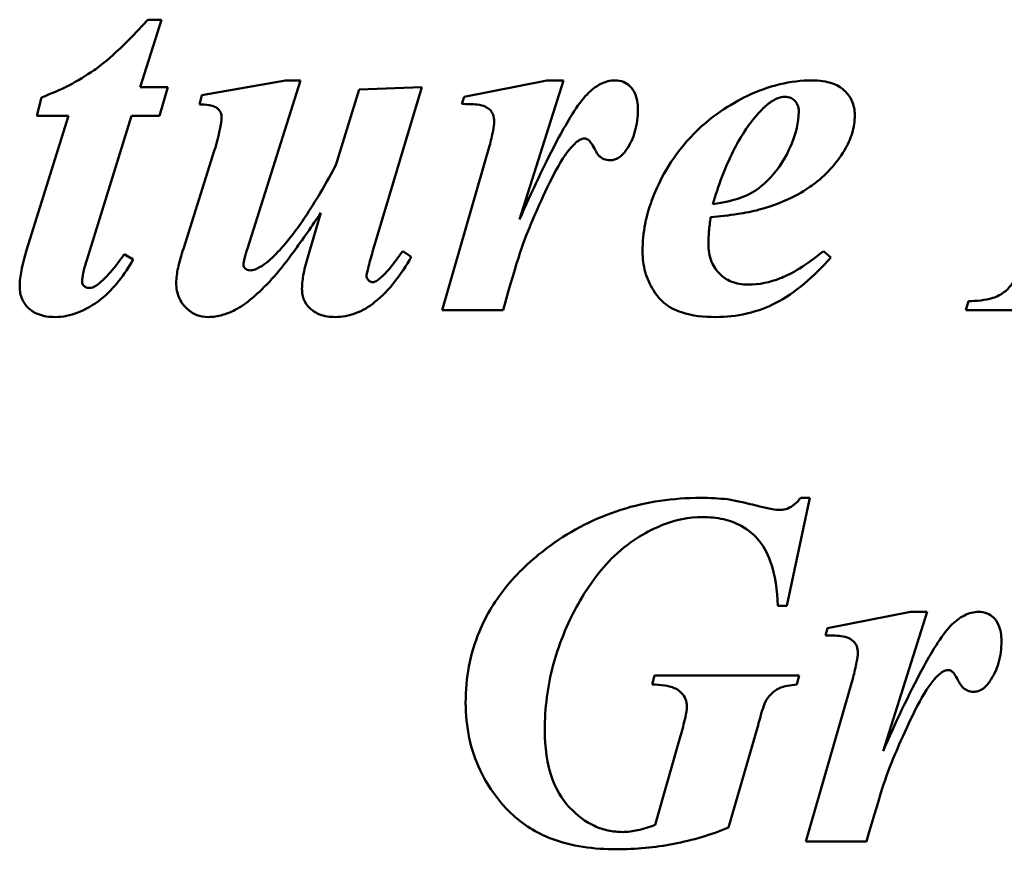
# Model space of a CAD drawing. Header units: millimetres. Extents: x 308 to 809, y 230 to 634.
# Tile 3 of 5: x 473 to 546, y 439 to 501. Entities that reach past the tile are written whole.
import ezdxf

# ---------------------------------------------------------------- set-up
doc = ezdxf.new("R2010")
doc.units = ezdxf.units.MM
doc.header["$LTSCALE"] = 2
doc.layers.add('Widoczne (ISO)', color=7, linetype='Continuous', lineweight=50)

msp = doc.modelspace()

# ---------------------------------------------------------------- linework, layer by layer
at = {"layer": 'Widoczne (ISO)'}
for p, q in [((482.124, 495.58), (483.697, 500.605)), ((483.697, 500.605), (482.696, 500.605)), ((492.929, 496.091), (486.699, 494.988)), ((490.09, 483.571), (494.032, 496.091)), ((494.032, 496.091), (492.929, 496.091)), ((512.373, 496.091), (506.205, 494.866)), ((510.331, 485.736), (513.599, 496.091)), ((513.599, 496.091), (512.373, 496.091)), ((484.187, 495.58), (482.124, 495.58)), ((483.554, 493.456), (484.187, 495.58)), ((498.403, 495.417), (496.666, 489.78)), ((503.08, 495.58), (498.403, 495.417)), ((499.403, 483.326), (503.08, 495.58)), ((474.791, 494.825), (474.444, 493.456)), ((486.699, 494.988), (486.536, 494.294)), ((506.205, 494.866), (506.041, 494.334)), ((476.793, 493.456), (473.668, 483.468)), ((474.444, 493.456), (476.793, 493.456)), ((478.121, 482.631), (481.47, 493.456)), ((481.47, 493.456), (483.554, 493.456)), ((487.659, 490.924), (485.331, 483.55)), ((508.104, 491.209), (504.591, 478.995)), ((495.563, 486.226), (494.644, 483.101)), ((502.283, 482.958), (501.65, 483.387)), ((533.492, 482.917), (532.941, 483.387)), ((481.593, 482.754), (480.939, 483.162)), ((504.591, 478.995), (509.105, 478.995)), ((543.725, 479.669), (543.521, 478.995)), ((543.521, 478.995), (555.919, 478.995)), ((530.204, 456.999), (531.92, 465.026)), ((531.92, 465.026), (531.246, 465.026)), ((529.55, 456.999), (530.204, 456.999)), ((539.416, 456.55), (533.247, 455.324)), ((537.373, 446.195), (540.641, 456.55)), ((540.641, 456.55), (539.416, 456.55)), ((533.247, 455.324), (533.084, 454.793)), ((520.38, 451.811), (520.196, 451.137)), ((531.144, 451.811), (520.38, 451.811)), ((530.96, 451.137), (531.144, 451.811)), ((535.147, 451.668), (531.634, 439.454)), ((525.874, 440.496), (528.039, 447.951)), ((522.3, 447.318), (520.42, 440.7)), ((531.634, 439.454), (536.148, 439.454))]:
    msp.add_line(p, q, dxfattribs=at)
for points, knots in [([(482.696, 500.605), (480.506, 498.187), (479.271, 497.254), (477.497, 496.005), (476.157, 495.346), (474.791, 494.825)], [-0.6505115, -0.6505115, -0.6505115, -0.6505115, -0.4385322, -0.4385322, 0, 0, 0, 0]), ([(517.438, 496.091), (517.257, 496.091), (517.078, 496.069), (516.72, 495.981), (516.544, 495.915), (515.993, 495.639), (515.652, 495.358), (515.355, 495.049)], [-0.239185, -0.239185, -0.239185, -0.239185, -0.1848343, -0.1848343, -0.1285005, -0.1285005, 0, 0, 0, 0]), ([(519.134, 493.926), (519.134, 494.139), (519.119, 494.356), (519.049, 494.749), (518.999, 494.93), (518.809, 495.369), (518.665, 495.541), (518.407, 495.793), (518.25, 495.899), (517.87, 496.056), (517.657, 496.091), (517.438, 496.091)], [-0.242531, -0.242531, -0.242531, -0.242531, -0.2057333, -0.2057333, -0.1737204, -0.1737204, -0.1232101, -0.1232101, -0.0654172, -0.0654172, 0, 0, 0, 0]), ([(532.124, 496.091), (531.299, 496.091), (530.486, 495.99), (528.84, 495.594), (528.026, 495.293), (526.118, 494.374), (524.51, 493.426), (521.502, 490.199), (520.686, 488.487), (519.763, 486.116), (519.481, 484.764), (519.481, 483.366)], [-1.535949, -1.535949, -1.535949, -1.535949, -1.319391, -1.319391, -1.091451, -1.091451, -0.763345, -0.763345, -0.419332, -0.419332, 0, 0, 0, 0]), ([(535.269, 493.497), (535.269, 493.686), (535.252, 493.874), (535.179, 494.234), (535.125, 494.404), (534.916, 494.865), (534.723, 495.123), (534.352, 495.469), (534.091, 495.688), (533.161, 496.032), (532.631, 496.091), (532.124, 496.091)], [-0.8558076, -0.8558076, -0.8558076, -0.8558076, -0.7040722, -0.7040722, -0.560056, -0.560056, -0.2970004, -0.2970004, -0.1521953, -0.1521953, 0, 0, 0, 0]), ([(506.041, 494.334), (506.391, 494.334), (506.844, 494.326), (507.453, 494.257), (507.615, 494.216), (507.922, 494.071), (508.054, 493.98), (508.26, 493.764), (508.324, 493.663), (508.43, 493.38), (508.452, 493.201), (508.452, 493.027)], [-0.2546354, -0.2546354, -0.2546354, -0.2546354, -0.1858365, -0.1858365, -0.1358192, -0.1358192, -0.090491, -0.090491, -0.0520702, -0.0520702, 0, 0, 0, 0]), ([(515.355, 495.049), (514.654, 494.323), (513.859, 492.961), (512.25, 489.978), (511.184, 487.667), (510.331, 485.736)], [-1.00802, -1.00802, -1.00802, -1.00802, -0.633589, -0.633589, 0, 0, 0, 0]), ([(528.1, 493.64), (528.33, 493.896), (528.589, 494.151), (529.077, 494.526), (529.318, 494.677), (529.737, 494.829), (529.908, 494.866), (530.081, 494.866)], [-0.2371908, -0.2371908, -0.2371908, -0.2371908, -0.1336697, -0.1336697, -0.0521754, -0.0521754, 0, 0, 0, 0]), ([(530.081, 494.866), (530.227, 494.866), (530.37, 494.842), (530.62, 494.737), (530.722, 494.666), (530.869, 494.516), (530.954, 494.415), (531.079, 494.101), (531.103, 493.931), (531.103, 493.763)], [-0.2665624, -0.2665624, -0.2665624, -0.2665624, -0.1782034, -0.1782034, -0.101379, -0.101379, -0.0505535, -0.0505535, 0, 0, 0, 0]), ([(486.536, 494.294), (486.758, 494.294), (487.019, 494.285), (487.424, 494.225), (487.542, 494.188), (487.765, 494.077), (487.866, 494.009), (488.036, 493.833), (488.083, 493.746), (488.152, 493.578), (488.17, 493.467), (488.17, 493.354)], [-0.121581, -0.121581, -0.121581, -0.121581, -0.0956588, -0.0956588, -0.0742607, -0.0742607, -0.0545351, -0.0545351, -0.0338392, -0.0338392, 0, 0, 0, 0]), ([(518.276, 490.924), (518.568, 491.341), (518.779, 491.797), (519.071, 492.819), (519.134, 493.373), (519.134, 493.926)], [-0.3187621, -0.3187621, -0.3187621, -0.3187621, -0.1660198, -0.1660198, 0, 0, 0, 0]), ([(531.103, 493.763), (531.103, 492.945), (530.895, 492.14), (530.362, 490.854), (529.91, 489.885), (528.883, 488.724), (528.318, 488.137), (527.177, 487.481), (526.439, 487.139), (524.71, 486.879)], [-7.76471, -7.76471, -7.76471, -7.76471, -4.065446, -4.065446, -1.456197, -1.456197, -0.52465, -0.52465, 0, 0, 0, 0]), ([(524.71, 486.879), (525.108, 488.214), (525.606, 489.58), (526.733, 491.826), (527.347, 492.812), (528.1, 493.64)], [-0.7546689, -0.7546689, -0.7546689, -0.7546689, -0.3358974, -0.3358974, 0, 0, 0, 0]), ([(488.17, 493.354), (488.17, 493.113), (488.114, 492.775), (487.941, 491.948), (487.793, 491.395), (487.659, 490.924)], [-0.2519693, -0.2519693, -0.2519693, -0.2519693, -0.1469449, -0.1469449, 0, 0, 0, 0]), ([(508.452, 493.027), (508.452, 492.855), (508.413, 492.603), (508.295, 491.986), (508.194, 491.565), (508.104, 491.209)], [-0.1871383, -0.1871383, -0.1871383, -0.1871383, -0.1099629, -0.1099629, 0, 0, 0, 0]), ([(534.493, 490.883), (534.741, 491.287), (534.94, 491.715), (535.204, 492.603), (535.269, 493.045), (535.269, 493.497)], [-0.2776952, -0.2776952, -0.2776952, -0.2776952, -0.1355753, -0.1355753, 0, 0, 0, 0]), ([(509.105, 478.995), (510.225, 482.988), (510.672, 484.189), (511.518, 486.215), (512.531, 488.578), (513.886, 490.821), (514.246, 491.188), (514.557, 491.488), (514.681, 491.591), (514.804, 491.659)], [-0.4014045, -0.4014045, -0.4014045, -0.4014045, -0.2373109, -0.2373109, -0.1139922, -0.1139922, -0.0419822, -0.0419822, 0, 0, 0, 0]), ([(514.804, 491.659), (514.865, 491.69), (514.931, 491.717), (515.054, 491.751), (515.113, 491.761), (515.171, 491.761)], [-0.03833503, -0.03833503, -0.03833503, -0.03833503, -0.01757852, -0.01757852, 0, 0, 0, 0]), ([(515.171, 491.761), (515.212, 491.761), (515.252, 491.755), (515.332, 491.733), (515.371, 491.715), (515.437, 491.677), (515.473, 491.652), (515.605, 491.534), (515.769, 491.268), (516.027, 490.777), (516.113, 490.611), (516.367, 490.363), (516.48, 490.286), (516.756, 490.173), (516.912, 490.147), (517.071, 490.147)], [-0.7139207, -0.7139207, -0.7139207, -0.7139207, -0.6210553, -0.6210553, -0.5236336, -0.5236336, -0.4462124, -0.4462124, -0.154009, -0.154009, -0.0894721, -0.0894721, -0.0476659, -0.0476659, 0, 0, 0, 0]), ([(517.071, 490.147), (517.183, 490.147), (517.292, 490.163), (517.509, 490.229), (517.612, 490.279), (517.936, 490.488), (518.124, 490.701), (518.276, 490.924)], [-0.1488091, -0.1488091, -0.1488091, -0.1488091, -0.1153424, -0.1153424, -0.0808647, -0.0808647, 0, 0, 0, 0]), ([(528.161, 486.471), (530.357, 487.07), (531.652, 487.96), (533.099, 489.007), (533.876, 489.873), (534.493, 490.883)], [-0.5357769, -0.5357769, -0.5357769, -0.5357769, -0.3549918, -0.3549918, 0, 0, 0, 0]), ([(496.666, 489.78), (496.017, 488.553), (495.297, 487.298), (493.926, 485.222), (493.239, 484.284), (492.5, 483.468)], [-0.7476113, -0.7476113, -0.7476113, -0.7476113, -0.3302637, -0.3302637, 0, 0, 0, 0]), ([(524.546, 485.919), (525.217, 485.974), (525.917, 486.048), (527.103, 486.228), (527.654, 486.333), (528.161, 486.471)], [-0.3602885, -0.3602885, -0.3602885, -0.3602885, -0.1577625, -0.1577625, 0, 0, 0, 0]), ([(492.112, 481.528), (492.566, 482.043), (493.117, 482.773), (494.19, 484.233), (494.924, 485.289), (495.563, 486.226)], [-0.541332, -0.541332, -0.541332, -0.541332, -0.3402271, -0.3402271, 0, 0, 0, 0]), ([(524.383, 483.938), (524.383, 484.228), (524.4, 484.533), (524.454, 485.184), (524.497, 485.559), (524.546, 485.919)], [-0.1957361, -0.1957361, -0.1957361, -0.1957361, -0.1090517, -0.1090517, 0, 0, 0, 0]), ([(473.668, 483.468), (473.518, 482.976), (473.38, 482.454), (473.212, 481.554), (473.157, 481.132), (473.157, 480.732)], [-0.2749031, -0.2749031, -0.2749031, -0.2749031, -0.1199944, -0.1199944, 0, 0, 0, 0]), ([(485.331, 483.55), (485.177, 483.09), (485.032, 482.595), (484.858, 481.768), (484.8, 481.378), (484.8, 481.018)], [-0.2542724, -0.2542724, -0.2542724, -0.2542724, -0.1082446, -0.1082446, 0, 0, 0, 0]), ([(489.804, 482.366), (489.804, 482.489), (489.834, 482.658), (489.932, 483.069), (490.014, 483.339), (490.09, 483.571)], [-0.1259563, -0.1259563, -0.1259563, -0.1259563, -0.0730778, -0.0730778, 0, 0, 0, 0]), ([(492.5, 483.468), (492.154, 483.092), (491.735, 482.679), (491.118, 482.241), (490.891, 482.106), (490.536, 481.985), (490.405, 481.957), (490.273, 481.957)], [-0.2672044, -0.2672044, -0.2672044, -0.2672044, -0.112487, -0.112487, -0.0394395, -0.0394395, 0, 0, 0, 0]), ([(501.65, 483.387), (501.347, 482.955), (500.998, 482.482), (500.408, 481.79), (500.133, 481.5), (499.873, 481.303)], [-0.2341215, -0.2341215, -0.2341215, -0.2341215, -0.0978272, -0.0978272, 0, 0, 0, 0]), ([(519.481, 483.366), (519.481, 482.849), (519.544, 482.337), (519.821, 481.354), (520.025, 480.899), (520.661, 479.894), (521.002, 479.6), (521.445, 479.222), (521.897, 478.993), (523.173, 478.568), (524.074, 478.485), (524.914, 478.485)], [-0.4610379, -0.4610379, -0.4610379, -0.4610379, -0.4432687, -0.4432687, -0.4259714, -0.4259714, -0.4024571, -0.4024571, -0.2518623, -0.2518623, 0, 0, 0, 0]), ([(527.324, 480.895), (526.891, 480.895), (526.461, 480.961), (525.735, 481.264), (525.449, 481.459), (525.008, 481.906), (524.784, 482.189), (524.448, 483.024), (524.383, 483.481), (524.383, 483.938)], [-0.6502662, -0.6502662, -0.6502662, -0.6502662, -0.4405223, -0.4405223, -0.2697724, -0.2697724, -0.1371019, -0.1371019, 0, 0, 0, 0]), ([(532.941, 483.387), (531.316, 482.071), (530.312, 481.594), (528.956, 481.062), (528.154, 480.895), (527.324, 480.895)], [-0.436929, -0.436929, -0.436929, -0.436929, -0.2490199, -0.2490199, 0, 0, 0, 0]), ([(548.014, 483.489), (547.769, 482.644), (547.456, 481.779), (546.794, 480.686), (546.567, 480.478), (546.175, 480.159), (545.861, 480.01), (544.966, 479.724), (544.32, 479.669), (543.725, 479.669)], [-0.3999875, -0.3999875, -0.3999875, -0.3999875, -0.3295386, -0.3295386, -0.2810397, -0.2810397, -0.1785317, -0.1785317, 0, 0, 0, 0]), ([(475.792, 478.485), (476.374, 478.485), (476.937, 478.606), (478.025, 479.028), (478.634, 479.364), (480.182, 480.593), (480.969, 481.668), (481.593, 482.754)], [-0.8060586, -0.8060586, -0.8060586, -0.8060586, -0.5916034, -0.5916034, -0.3756404, -0.3756404, 0, 0, 0, 0]), ([(477.794, 481.099), (477.794, 481.308), (477.832, 481.544), (477.938, 482.039), (478.028, 482.348), (478.121, 482.631)], [-0.1514748, -0.1514748, -0.1514748, -0.1514748, -0.0891758, -0.0891758, 0, 0, 0, 0]), ([(480.939, 483.162), (480.617, 482.704), (480.256, 482.226), (479.618, 481.495), (479.302, 481.168), (478.978, 480.915)], [-0.2921562, -0.2921562, -0.2921562, -0.2921562, -0.1232835, -0.1232835, 0, 0, 0, 0]), ([(494.644, 483.101), (494.5, 482.65), (494.367, 482.172), (494.206, 481.346), (494.154, 480.957), (494.154, 480.589)], [-0.2529384, -0.2529384, -0.2529384, -0.2529384, -0.1105834, -0.1105834, 0, 0, 0, 0]), ([(496.626, 478.485), (497.146, 478.485), (497.649, 478.58), (498.66, 478.963), (499.142, 479.255), (500.636, 480.436), (501.531, 481.651), (502.283, 482.958)], [-0.8164833, -0.8164833, -0.8164833, -0.8164833, -0.6412934, -0.6412934, -0.4524397, -0.4524397, 0, 0, 0, 0]), ([(498.954, 481.528), (498.954, 481.607), (498.995, 481.806), (499.16, 482.466), (499.299, 482.959), (499.403, 483.326)], [-0.2003956, -0.2003956, -0.2003956, -0.2003956, -0.1142257, -0.1142257, 0, 0, 0, 0]), ([(524.914, 478.485), (525.698, 478.485), (526.476, 478.564), (528.129, 478.944), (528.831, 479.239), (530.851, 480.265), (532.246, 481.515), (533.492, 482.917)], [-0.9307119, -0.9307119, -0.9307119, -0.9307119, -0.7606828, -0.7606828, -0.5628392, -0.5628392, 0, 0, 0, 0]), ([(489.926, 482.1), (489.905, 482.118), (489.885, 482.138), (489.853, 482.181), (489.84, 482.204), (489.811, 482.272), (489.804, 482.318), (489.804, 482.366)], [-0.03047154, -0.03047154, -0.03047154, -0.03047154, -0.02213431, -0.02213431, -0.0141371, -0.0141371, 0, 0, 0, 0]), ([(490.273, 481.957), (490.208, 481.957), (490.145, 481.968), (490.024, 482.017), (489.972, 482.054), (489.926, 482.1)], [-0.0390198, -0.0390198, -0.0390198, -0.0390198, -0.01946351, -0.01946351, 0, 0, 0, 0]), ([(487.189, 478.485), (487.544, 478.485), (487.895, 478.54), (488.767, 478.79), (489.181, 479.014), (490.124, 479.528), (491.07, 480.383), (492.112, 481.528)], [-0.6124846, -0.6124846, -0.6124846, -0.6124846, -0.5544834, -0.5544834, -0.4643112, -0.4643112, 0, 0, 0, 0]), ([(499.383, 481.079), (499.354, 481.079), (499.325, 481.082), (499.269, 481.097), (499.242, 481.108), (499.178, 481.144), (499.127, 481.181), (499.031, 481.3), (498.998, 481.351), (498.963, 481.446), (498.954, 481.486), (498.954, 481.528)], [-0.09597946, -0.09597946, -0.09597946, -0.09597946, -0.07737046, -0.07737046, -0.0584879, -0.0584879, -0.03027147, -0.03027147, -0.01256202, -0.01256202, 0, 0, 0, 0]), ([(499.873, 481.303), (499.79, 481.228), (499.696, 481.16), (499.524, 481.093), (499.455, 481.079), (499.383, 481.079)], [-0.05523526, -0.05523526, -0.05523526, -0.05523526, -0.02155277, -0.02155277, 0, 0, 0, 0]), ([(473.157, 480.732), (473.157, 480.571), (473.171, 480.41), (473.232, 480.103), (473.276, 479.958), (473.449, 479.562), (473.61, 479.339), (473.944, 479.019), (474.173, 478.83), (474.939, 478.537), (475.372, 478.485), (475.792, 478.485)], [-0.633118, -0.633118, -0.633118, -0.633118, -0.5279407, -0.5279407, -0.428455, -0.428455, -0.2458664, -0.2458664, -0.1261178, -0.1261178, 0, 0, 0, 0]), ([(478.325, 480.65), (478.279, 480.65), (478.234, 480.655), (478.145, 480.676), (478.103, 480.692), (478.001, 480.745), (477.945, 480.788), (477.869, 480.869), (477.841, 480.909), (477.803, 481.001), (477.794, 481.049), (477.794, 481.099)], [-0.07211935, -0.07211935, -0.07211935, -0.07211935, -0.06005525, -0.06005525, -0.04816062, -0.04816062, -0.02985783, -0.02985783, -0.01495851, -0.01495851, 0, 0, 0, 0]), ([(478.978, 480.915), (478.876, 480.832), (478.762, 480.759), (478.537, 480.672), (478.433, 480.65), (478.325, 480.65)], [-0.07219859, -0.07219859, -0.07219859, -0.07219859, -0.03242126, -0.03242126, 0, 0, 0, 0]), ([(484.8, 481.018), (484.8, 480.823), (484.816, 480.629), (484.888, 480.258), (484.941, 480.084), (485.145, 479.62), (485.33, 479.365), (485.778, 478.936), (486.019, 478.771), (486.578, 478.539), (486.879, 478.485), (487.189, 478.485)], [-0.3927244, -0.3927244, -0.3927244, -0.3927244, -0.3341551, -0.3341551, -0.2791767, -0.2791767, -0.1816354, -0.1816354, -0.0931489, -0.0931489, 0, 0, 0, 0]), ([(494.154, 480.589), (494.154, 480.44), (494.167, 480.292), (494.221, 480.009), (494.261, 479.876), (494.416, 479.516), (494.559, 479.314), (494.903, 478.981), (495.129, 478.81), (495.826, 478.537), (496.229, 478.485), (496.626, 478.485)], [-0.4755623, -0.4755623, -0.4755623, -0.4755623, -0.4065488, -0.4065488, -0.3416102, -0.3416102, -0.2244171, -0.2244171, -0.1188782, -0.1188782, 0, 0, 0, 0]), ([(523.791, 465.026), (521.775, 465.026), (519.794, 464.749), (515.978, 463.535), (514.23, 462.636), (512.618, 461.472)], [-1.201258, -1.201258, -1.201258, -1.201258, -0.596433, -0.596433, 0, 0, 0, 0]), ([(525.813, 464.924), (525.489, 464.959), (525.163, 464.984), (524.489, 465.018), (524.139, 465.026), (523.791, 465.026)], [-0.2023134, -0.2023134, -0.2023134, -0.2023134, -0.1045927, -0.1045927, 0, 0, 0, 0]), ([(528.202, 464.393), (527.74, 464.509), (527.214, 464.636), (526.473, 464.801), (526.096, 464.881), (525.813, 464.924)], [-0.2326547, -0.2326547, -0.2326547, -0.2326547, -0.0860764, -0.0860764, 0, 0, 0, 0]), ([(529.714, 464.128), (529.55, 464.128), (529.328, 464.159), (528.834, 464.246), (528.495, 464.323), (528.202, 464.393)], [-0.1497604, -0.1497604, -0.1497604, -0.1497604, -0.0902949, -0.0902949, 0, 0, 0, 0]), ([(531.246, 465.026), (531.105, 464.85), (530.948, 464.682), (530.623, 464.417), (530.459, 464.313), (530.098, 464.166), (529.91, 464.128), (529.714, 464.128)], [-0.1844094, -0.1844094, -0.1844094, -0.1844094, -0.1168044, -0.1168044, -0.0587543, -0.0587543, 0, 0, 0, 0]), ([(512.21, 447.747), (512.21, 449.39), (512.415, 451.008), (513.335, 454.458), (514.061, 455.993), (515.475, 458.525), (516.433, 459.85), (518.907, 462.089), (520.189, 462.707), (521.934, 463.39), (522.927, 463.597), (523.954, 463.597)], [-1.147979, -1.147979, -1.147979, -1.147979, -0.985662, -0.985662, -0.79529, -0.79529, -0.562059, -0.562059, -0.308242, -0.308242, 0, 0, 0, 0]), ([(523.954, 463.597), (524.474, 463.597), (524.998, 463.549), (525.964, 463.33), (526.405, 463.172), (527.405, 462.626), (527.78, 462.259), (528.444, 461.534), (528.76, 460.936), (529.357, 459.277), (529.506, 458.094), (529.55, 456.999)], [-0.7624147, -0.7624147, -0.7624147, -0.7624147, -0.6888071, -0.6888071, -0.6223054, -0.6223054, -0.5276728, -0.5276728, -0.3286086, -0.3286086, 0, 0, 0, 0]), ([(512.618, 461.472), (511.44, 460.612), (510.351, 459.63), (508.565, 457.468), (507.864, 456.334), (506.643, 453.401), (506.327, 451.622), (506.327, 449.789)], [-1.39089, -1.39089, -1.39089, -1.39089, -0.953191, -0.953191, -0.549784, -0.549784, 0, 0, 0, 0]), ([(544.481, 456.55), (544.3, 456.55), (544.121, 456.528), (543.762, 456.44), (543.587, 456.374), (543.035, 456.098), (542.694, 455.817), (542.398, 455.508)], [-0.239185, -0.239185, -0.239185, -0.239185, -0.1848343, -0.1848343, -0.1285005, -0.1285005, 0, 0, 0, 0]), ([(546.176, 454.385), (546.176, 454.598), (546.161, 454.815), (546.092, 455.208), (546.042, 455.389), (545.852, 455.828), (545.708, 456), (545.449, 456.252), (545.292, 456.358), (544.913, 456.515), (544.699, 456.55), (544.481, 456.55)], [-0.242531, -0.242531, -0.242531, -0.242531, -0.2057333, -0.2057333, -0.1737204, -0.1737204, -0.1232101, -0.1232101, -0.0654172, -0.0654172, 0, 0, 0, 0]), ([(533.084, 454.793), (533.434, 454.793), (533.886, 454.785), (534.495, 454.716), (534.657, 454.675), (534.965, 454.53), (535.096, 454.439), (535.303, 454.222), (535.366, 454.122), (535.473, 453.839), (535.494, 453.66), (535.494, 453.486)], [-0.2546354, -0.2546354, -0.2546354, -0.2546354, -0.1858365, -0.1858365, -0.1358192, -0.1358192, -0.090491, -0.090491, -0.0520702, -0.0520702, 0, 0, 0, 0]), ([(542.398, 455.508), (541.697, 454.782), (540.902, 453.42), (539.293, 450.437), (538.227, 448.126), (537.373, 446.195)], [-1.00802, -1.00802, -1.00802, -1.00802, -0.633589, -0.633589, 0, 0, 0, 0]), ([(545.318, 451.382), (545.61, 451.8), (545.822, 452.256), (546.114, 453.278), (546.176, 453.832), (546.176, 454.385)], [-0.3187621, -0.3187621, -0.3187621, -0.3187621, -0.1660198, -0.1660198, 0, 0, 0, 0]), ([(535.494, 453.486), (535.494, 453.314), (535.456, 453.062), (535.338, 452.445), (535.237, 452.024), (535.147, 451.668)], [-0.1871383, -0.1871383, -0.1871383, -0.1871383, -0.1099629, -0.1099629, 0, 0, 0, 0]), ([(536.148, 439.454), (537.267, 443.447), (537.715, 444.648), (538.561, 446.674), (539.573, 449.037), (540.928, 451.28), (541.289, 451.647), (541.599, 451.947), (541.724, 452.05), (541.846, 452.118)], [-0.4014045, -0.4014045, -0.4014045, -0.4014045, -0.2373109, -0.2373109, -0.1139922, -0.1139922, -0.0419822, -0.0419822, 0, 0, 0, 0]), ([(541.846, 452.118), (541.908, 452.149), (541.974, 452.176), (542.097, 452.21), (542.155, 452.22), (542.214, 452.22)], [-0.03833503, -0.03833503, -0.03833503, -0.03833503, -0.01757852, -0.01757852, 0, 0, 0, 0]), ([(542.214, 452.22), (542.254, 452.22), (542.294, 452.214), (542.374, 452.192), (542.413, 452.174), (542.479, 452.136), (542.516, 452.111), (542.647, 451.993), (542.812, 451.727), (543.07, 451.236), (543.156, 451.07), (543.409, 450.822), (543.523, 450.745), (543.798, 450.632), (543.954, 450.606), (544.113, 450.606)], [-0.7139207, -0.7139207, -0.7139207, -0.7139207, -0.6210553, -0.6210553, -0.5236336, -0.5236336, -0.4462124, -0.4462124, -0.154009, -0.154009, -0.0894721, -0.0894721, -0.0476659, -0.0476659, 0, 0, 0, 0]), ([(520.196, 451.137), (520.506, 451.137), (520.831, 451.121), (521.377, 451.036), (521.625, 450.977), (521.952, 450.835), (522.171, 450.73), (522.512, 450.373), (522.613, 450.225), (522.757, 449.88), (522.79, 449.695), (522.79, 449.503)], [-0.6587819, -0.6587819, -0.6587819, -0.6587819, -0.4040513, -0.4040513, -0.2054624, -0.2054624, -0.1118926, -0.1118926, -0.0573868, -0.0573868, 0, 0, 0, 0]), ([(528.611, 449.83), (528.723, 450.054), (528.864, 450.259), (529.235, 450.631), (529.432, 450.757), (530.013, 451.025), (530.484, 451.107), (530.96, 451.137)], [-0.2830684, -0.2830684, -0.2830684, -0.2830684, -0.2162465, -0.2162465, -0.1428556, -0.1428556, 0, 0, 0, 0]), ([(544.113, 450.606), (544.225, 450.606), (544.334, 450.622), (544.552, 450.688), (544.655, 450.738), (544.979, 450.947), (545.166, 451.16), (545.318, 451.382)], [-0.1488091, -0.1488091, -0.1488091, -0.1488091, -0.1153424, -0.1153424, -0.0808647, -0.0808647, 0, 0, 0, 0]), ([(506.327, 449.789), (506.327, 448.902), (506.411, 448.019), (506.776, 446.322), (507.044, 445.524), (507.902, 443.72), (508.658, 442.566), (510.601, 440.696), (511.611, 440.102), (514.205, 439.098), (515.888, 438.882), (517.541, 438.882)], [-1.735301, -1.735301, -1.735301, -1.735301, -1.458048, -1.458048, -1.193244, -1.193244, -0.833932, -0.833932, -0.495648, -0.495648, 0, 0, 0, 0]), ([(528.039, 447.951), (528.138, 448.338), (528.265, 448.815), (528.463, 449.462), (528.544, 449.696), (528.611, 449.83)], [-0.1118079, -0.1118079, -0.1118079, -0.1118079, -0.0450596, -0.0450596, 0, 0, 0, 0]), ([(522.79, 449.503), (522.79, 449.29), (522.726, 448.962), (522.569, 448.263), (522.425, 447.746), (522.3, 447.318)], [-0.2132341, -0.2132341, -0.2132341, -0.2132341, -0.1339123, -0.1339123, 0, 0, 0, 0]), ([(518.01, 440.169), (517.645, 440.169), (517.284, 440.205), (516.576, 440.357), (516.238, 440.469), (515.215, 440.938), (514.611, 441.408), (513.712, 442.364), (513.187, 443.01), (512.356, 445.235), (512.21, 446.515), (512.21, 447.747)], [-1.645412, -1.645412, -1.645412, -1.645412, -1.416699, -1.416699, -1.191888, -1.191888, -0.711449, -0.711449, -0.369516, -0.369516, 0, 0, 0, 0]), ([(517.541, 438.882), (518.976, 438.882), (520.4, 439.013), (523.204, 439.556), (524.558, 439.96), (525.874, 440.496)], [-0.8567441, -0.8567441, -0.8567441, -0.8567441, -0.426112, -0.426112, 0, 0, 0, 0]), ([(520.42, 440.7), (519.999, 440.541), (519.554, 440.399), (518.755, 440.223), (518.378, 440.169), (518.01, 440.169)], [-0.2456947, -0.2456947, -0.2456947, -0.2456947, -0.110245, -0.110245, 0, 0, 0, 0])]:
    msp.add_open_spline(points, degree=3, knots=knots, dxfattribs=at)

doc.saveas('drawing.dxf')
